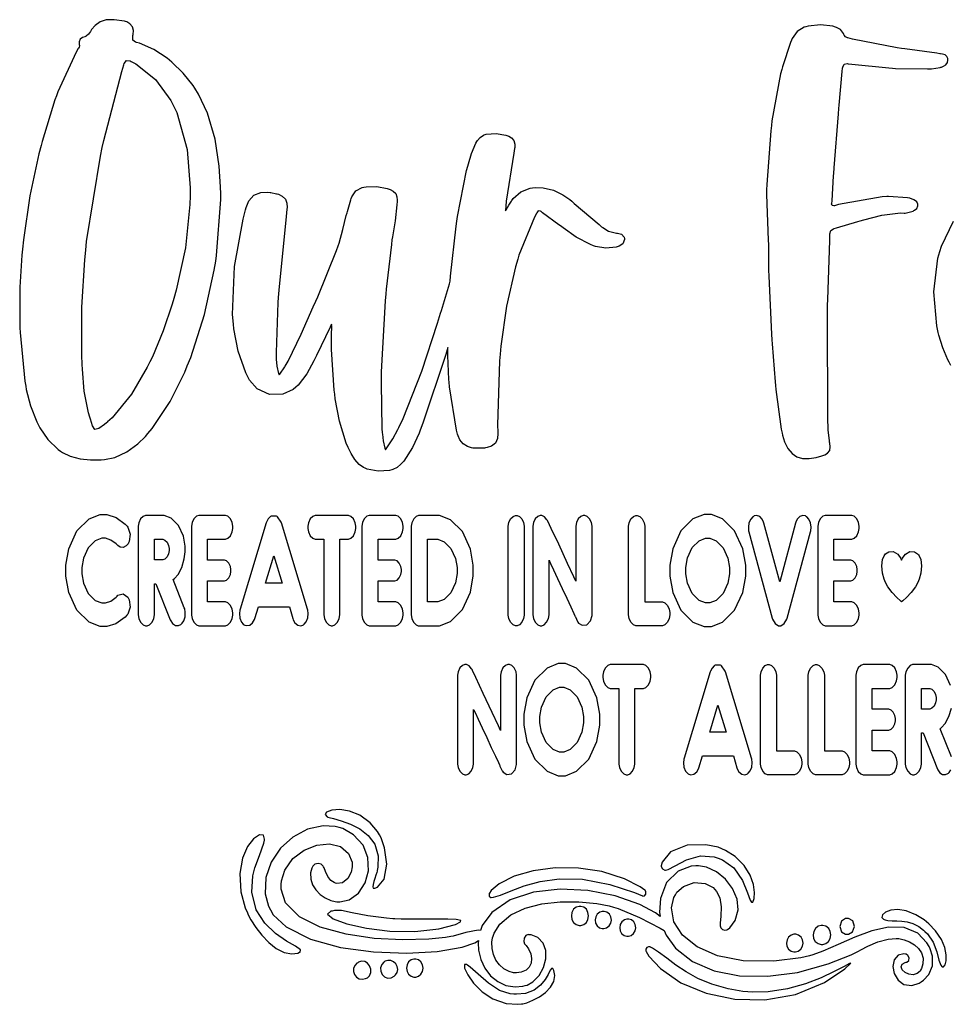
# Model space of a CAD drawing. Extents: x 0.34 to 9.99, y 1.14 to 6.32.
# Tile 1 of 3: x 0.34 to 5.23, y 1.14 to 6.32. Entities that reach past the tile are written whole.
import ezdxf

# ---------------------------------------------------------------- set-up
doc = ezdxf.new("R2010")
doc.units = 0
doc.layers.get('0').update_dxf_attribs({"linetype": 'CONTINUOUS'})

msp = doc.modelspace()

# ---------------------------------------------------------------- linework, layer by layer
at = {"color": 0}
for points in [[(0.3418, 4.6964), (0.34245, 4.67063), (0.368, 4.41461), (0.37245, 4.38926), (0.37554, 4.37153), (0.39817, 4.28472), (0.43077, 4.20057), (0.43891, 4.18414), (0.44602, 4.16971), (0.48915, 4.10753), (0.5427, 4.05637), (0.55507, 4.04742), (0.56662, 4.03911), (0.60574, 4.02013), (0.65896, 4.00624), (0.7137, 4.00163), (0.7551, 4.00174), (0.76888, 4.00217), (0.78689, 4.00276), (0.84066, 4.01406), (0.90484, 4.04286), (0.96246, 4.0855), (1.00244, 4.12489), (1.01459, 4.139), (1.03716, 4.16531), (1.13243, 4.308), (1.20898, 4.46306), (1.22228, 4.4955), (1.24034, 4.53982), (1.31272, 4.76639), (1.3642, 4.99897), (1.37185, 5.04628), (1.37652, 5.07557), (1.39876, 5.37099), (1.39828, 5.40076), (1.39768, 5.43728), (1.39063, 5.54665), (1.36903, 5.68864), (1.32813, 5.82542), (1.28185, 5.92503), (1.26253, 5.95574), (1.25336, 5.97026), (1.20096, 6.03538), (1.14187, 6.09299), (1.12939, 6.10374), (1.11659, 6.11475), (1.04677, 6.15989), (0.97054, 6.19239), (0.95459, 6.1971), (0.94954, 6.19862), (0.93603, 6.20969), (0.93533, 6.22792), (0.93669, 6.23292), (0.93831, 6.23926), (0.94, 6.25906), (0.93468, 6.27974), (0.92068, 6.29546), (0.90386, 6.30469), (0.89795, 6.30669), (0.89258, 6.30854), (0.83757, 6.31521), (0.83209, 6.31575), (0.82324, 6.31668), (0.79633, 6.31543), (0.76465, 6.30604), (0.73725, 6.287), (0.71913, 6.26546), (0.71446, 6.25743), (0.71273, 6.2545), (0.70285, 6.24029), (0.69, 6.22982), (0.68679, 6.22874), (0.68278, 6.22738), (0.67106, 6.22233), (0.65929, 6.21349), (0.65359, 6.20042), (0.65446, 6.18571), (0.65587, 6.18115), (0.6563, 6.17964), (0.65419, 6.17275), (0.64963, 6.16644), (0.64887, 6.16521), (0.63704, 6.14556), (0.54172, 5.93739), (0.53375, 5.91585), (0.52582, 5.89453), (0.45882, 5.67649), (0.45291, 5.65435), (0.44124, 5.61089), (0.39377, 5.38971), (0.36073, 5.15799), (0.35628, 5.10926), (0.35259, 5.07753), (0.34212, 4.90881), (0.34082, 4.73215), (0.3418, 4.6964)], [(4.27962, 4.99832), (4.28093, 4.96783), (4.29622, 4.66282), (4.29824, 4.63232), (4.29953, 4.61225), (4.31461, 4.41157), (4.31657, 4.3915), (4.31858, 4.37061), (4.34663, 4.16297), (4.35101, 4.14247), (4.35351, 4.13075), (4.36431, 4.09608), (4.382, 4.06028), (4.40381, 4.03429), (4.42969, 4.01736), (4.45947, 4.00879), (4.49306, 4.00782), (4.53033, 4.01361), (4.56108, 4.02208), (4.57113, 4.0255), (4.57633, 4.02735), (4.59104, 4.03597), (4.60178, 4.05062), (4.60482, 4.0701), (4.60275, 4.08897), (4.60146, 4.09511), (4.60021, 4.10075), (4.59369, 4.15881), (4.59353, 4.16461), (4.59185, 4.21875), (4.58979, 4.76014), (4.59104, 4.81429), (4.59169, 4.84526), (4.60206, 5.15457), (4.60249, 5.18549), (4.60254, 5.19021), (4.60796, 5.20714), (4.62181, 5.21685), (4.62603, 5.21793), (4.63743, 5.22097), (4.75043, 5.25526), (4.76183, 5.25836), (4.78093, 5.26361), (4.87674, 5.28792), (4.97428, 5.30024), (4.99431, 5.29949), (4.99875, 5.29932), (5.04101, 5.31022), (5.04503, 5.31233), (5.04785, 5.31386), (5.05935, 5.32394), (5.06538, 5.33826), (5.06543, 5.3419), (5.06549, 5.34549), (5.0594, 5.35861), (5.04818, 5.36735), (5.04563, 5.36865), (5.04362, 5.36968), (5.023, 5.37756), (5.02089, 5.37799), (5.01107, 5.38015), (4.912, 5.38683), (4.90201, 5.38612), (4.87864, 5.3846), (4.64893, 5.34424), (4.62625, 5.33832), (4.62354, 5.33768), (4.61458, 5.33865), (4.61208, 5.34744), (4.61247, 5.35015), (4.61426, 5.36328), (4.62224, 5.4949), (4.62321, 5.50803), (4.62532, 5.53651), (4.64779, 5.82101), (4.65018, 5.84944), (4.65164, 5.86714), (4.66818, 6.04346), (4.66982, 6.06108), (4.67025, 6.06614), (4.6774, 6.08192), (4.69385, 6.08615), (4.699, 6.08535), (4.71826, 6.08231), (4.91238, 6.06299), (4.93192, 6.06168), (4.94862, 6.0606), (5.11589, 6.0586), (5.13265, 6.05832), (5.13715, 6.05826), (5.18257, 6.06494), (5.1869, 6.0664), (5.19032, 6.0676), (5.20047, 6.07189), (5.21272, 6.07981), (5.22125, 6.09142), (5.22396, 6.10379), (5.22368, 6.10781), (5.22336, 6.11171), (5.21875, 6.12304), (5.2085, 6.13151), (5.19536, 6.13569), (5.18511, 6.13732), (5.18169, 6.13781), (5.16493, 6.14031), (4.99701, 6.16282), (4.98031, 6.16536), (4.9566, 6.169), (4.72119, 6.21382), (4.69808, 6.22086), (4.69564, 6.22163), (4.68506, 6.22624), (4.6774, 6.23529), (4.67649, 6.23822), (4.67469, 6.24397), (4.65901, 6.26438), (4.6371, 6.27642), (4.63217, 6.27794), (4.61914, 6.28201), (4.5541, 6.28885), (4.48893, 6.28179), (4.47597, 6.27886), (4.46679, 6.27681), (4.42985, 6.25461), (4.40392, 6.21853), (4.40033, 6.20953), (4.39535, 6.19706), (4.35394, 6.06853), (4.35037, 6.05544), (4.34375, 6.03136), (4.29824, 5.78549), (4.29514, 5.76053), (4.29161, 5.73242), (4.27083, 5.45031), (4.26992, 5.42193), (4.2691, 5.39789), (4.27821, 5.1575), (4.27929, 5.1334), (4.27929, 5.09967), (4.27914, 5.00956), (4.27962, 4.99832)], [(0.77544, 5.64421), (0.78331, 5.68104), (0.87891, 6.04378), (0.88938, 6.07981), (0.89111, 6.08578), (0.90267, 6.10189), (0.92166, 6.09978), (0.92703, 6.09706), (0.95188, 6.08464), (1.05556, 6.00157), (1.1352, 5.89219), (1.148, 5.86654), (1.16672, 5.8291), (1.22179, 5.63439), (1.23806, 5.43213), (1.23741, 5.39085), (1.2366, 5.34467), (1.21267, 5.11719), (1.16461, 4.89378), (1.1518, 4.84961), (1.14345, 4.82101), (1.09608, 4.68028), (1.03901, 4.54389), (1.02582, 4.51742), (1.01118, 4.48807), (0.92942, 4.34739), (0.82758, 4.22228), (0.8029, 4.20063), (0.80241, 4.20025), (0.79769, 4.19607), (0.7972, 4.19564), (0.7876, 4.18782), (0.75765, 4.16575), (0.73676, 4.16075), (0.72412, 4.18078), (0.71327, 4.21457), (0.70958, 4.22581), (0.70226, 4.24794), (0.6805, 4.36214), (0.67106, 4.47894), (0.66998, 4.50228), (0.66753, 4.55257), (0.66829, 4.8036), (0.68376, 5.05404), (0.68869, 5.10406), (0.69309, 5.14958), (0.7659, 5.59961), (0.77544, 5.64421)], [(2.60536, 4.9414), (2.60736, 4.96778), (2.63683, 5.23053), (2.64063, 5.25667), (2.6441, 5.28114), (2.69194, 5.52279), (2.69829, 5.54656), (2.70128, 5.55778), (2.71772, 5.61339), (2.74029, 5.66672), (2.74631, 5.67676), (2.74875, 5.68088), (2.76281, 5.69764), (2.78065, 5.70899), (2.78504, 5.71035), (2.79546, 5.71365), (2.84733, 5.71837), (2.89854, 5.70942), (2.90864, 5.70583), (2.91379, 5.70404), (2.92839, 5.69569), (2.94038, 5.68143), (2.94532, 5.66265), (2.94482, 5.64469), (2.94385, 5.63883), (2.93961, 5.61372), (2.90061, 5.36154), (2.89779, 5.33615), (2.89762, 5.33469), (2.89611, 5.31392), (2.89589, 5.31044), (2.89931, 5.31603), (2.91433, 5.34028), (2.92763, 5.3616), (2.93028, 5.36567), (2.93668, 5.37571), (2.97706, 5.41174), (3.02658, 5.43033), (3.0376, 5.43169), (3.05165, 5.43343), (3.09472, 5.43224), (3.14828, 5.42003), (3.1984, 5.39621), (3.23432, 5.37125), (3.24528, 5.36176), (3.25825, 5.35047), (3.38861, 5.23844), (3.40201, 5.22765), (3.40788, 5.22293), (3.43858, 5.20426), (3.47276, 5.19472), (3.48042, 5.1945), (3.48503, 5.19439), (3.50689, 5.18901), (3.52121, 5.17215), (3.52203, 5.16624), (3.52285, 5.16021), (3.51378, 5.13818), (3.49382, 5.12528), (3.48921, 5.12375), (3.47831, 5.12028), (3.42361, 5.11436), (3.36925, 5.12358), (3.35851, 5.12771), (3.34272, 5.13379), (3.26878, 5.17329), (3.19943, 5.22131), (3.18593, 5.23156), (3.1774, 5.23807), (3.09169, 5.30143), (3.08317, 5.30783), (3.0804, 5.3099), (3.06793, 5.31044), (3.06049, 5.30003), (3.05914, 5.29753), (3.0485, 5.27865), (2.96729, 5.07824), (2.96083, 5.0574), (2.94814, 5.01665), (2.90104, 4.80957), (2.87147, 4.59896), (2.86757, 4.55643), (2.86442, 4.52257), (2.85514, 4.183), (2.85613, 4.14899), (2.85633, 4.14025), (2.85385, 4.11376), (2.84358, 4.08946), (2.82346, 4.07379), (2.79969, 4.06586), (2.79161, 4.06435), (2.78614, 4.06337), (2.73074, 4.06239), (2.72526, 4.06326), (2.7181, 4.06446), (2.69721, 4.07113), (2.67426, 4.08524), (2.65653, 4.10644), (2.64654, 4.12804), (2.64447, 4.13558), (2.63829, 4.15799), (2.60178, 4.38618), (2.59987, 4.40929), (2.59858, 4.42449), (2.59299, 4.54981), (2.59299, 4.59153), (2.58225, 4.55496), (2.46153, 4.19368), (2.44797, 4.1581), (2.44189, 4.14225), (2.40685, 4.06543), (2.36133, 3.99474), (2.3501, 3.98193), (2.34646, 3.97786), (2.32644, 3.96104), (2.30339, 3.94993), (2.29824, 3.94874), (2.28635, 3.94601), (2.22711, 3.94151), (2.16911, 3.95242), (2.15782, 3.95736), (2.14958, 3.96099), (2.12706, 3.97683), (2.10303, 4.00315), (2.08393, 4.03396), (2.07172, 4.05865), (2.06799, 4.067), (2.058, 4.08914), (2.02268, 4.20415), (2.00119, 4.32308), (1.9981, 4.34711), (1.99533, 4.36838), (1.98128, 4.58214), (1.98079, 4.60357), (1.98058, 4.61242), (1.98182, 4.65728), (1.98242, 4.70469), (1.98193, 4.71485), (1.97433, 4.69922), (1.90229, 4.55046), (1.89507, 4.53603), (1.88813, 4.52229), (1.85161, 4.45432), (1.80583, 4.39372), (1.79422, 4.38363), (1.77983, 4.37121), (1.72592, 4.34636), (1.65522, 4.34435), (1.59082, 4.37554), (1.55029, 4.42042), (1.54156, 4.43772), (1.5306, 4.45942), (1.49024, 4.57232), (1.46756, 4.69065), (1.4655, 4.71496), (1.4611, 4.76611), (1.4714, 5.01839), (1.516, 5.2666), (1.52875, 5.31575), (1.53201, 5.32835), (1.54682, 5.36464), (1.57243, 5.39447), (1.60872, 5.40788), (1.64643, 5.40886), (1.65886, 5.4075), (1.66189, 5.40717), (1.69217, 5.40132), (1.69515, 5.40039), (1.7021, 5.39828), (1.72222, 5.389), (1.73887, 5.37321), (1.74647, 5.35101), (1.74713, 5.32796), (1.74642, 5.32036), (1.74263, 5.28163), (1.70464, 4.89415), (1.70139, 4.85536), (1.69917, 4.82904), (1.6894, 4.56511), (1.69054, 4.53863), (1.69081, 4.53125), (1.69353, 4.49376), (1.70253, 4.45606), (1.706, 4.44857), (1.70953, 4.4521), (1.73514, 4.48975), (1.73731, 4.49354), (1.75276, 4.521), (1.82167, 4.66249), (1.8851, 4.80681), (1.89789, 4.83561), (1.90847, 4.85954), (2.00765, 5.10178), (2.01687, 5.12631), (2.02219, 5.14051), (2.04135, 5.21338), (2.05849, 5.28674), (2.06278, 5.30117), (2.06456, 5.3074), (2.08339, 5.36919), (2.08501, 5.37543), (2.08735, 5.38456), (2.10926, 5.4171), (2.14324, 5.4344), (2.15164, 5.43587), (2.16292, 5.43788), (2.21912, 5.44), (2.27431, 5.42936), (2.28515, 5.42497), (2.29053, 5.42279), (2.30593, 5.41444), (2.31879, 5.40175), (2.32503, 5.38456), (2.32633, 5.3666), (2.32617, 5.36062), (2.32553, 5.34353), (2.31521, 5.2589), (2.3016, 5.17469), (2.29932, 5.15776), (2.29611, 5.13428), (2.2685, 4.89849), (2.26628, 4.87478), (2.26275, 4.83751), (2.24229, 4.46397), (2.24197, 4.42649), (2.24175, 4.40289), (2.24539, 4.16689), (2.24783, 4.14333), (2.24854, 4.13633), (2.25325, 4.10047), (2.26238, 4.06278), (2.26535, 4.05479), (2.273, 4.06418), (2.30453, 4.11225), (2.33035, 4.16157), (2.33518, 4.1715), (2.35829, 4.21957), (2.45568, 4.46739), (2.53863, 4.72108), (2.55453, 4.77208), (2.55892, 4.78618), (2.6014, 4.92725), (2.60536, 4.9414)], [(0.78336, 3.12392), (0.76389, 3.12392), (0.70557, 3.14719), (0.64193, 3.2105), (0.59896, 3.30425), (0.58322, 3.39019), (0.58322, 3.41878), (0.58322, 3.44743), (0.59896, 3.53336), (0.64193, 3.62711), (0.70557, 3.69043), (0.76389, 3.71365), (0.78336, 3.71365), (0.79937, 3.71365), (0.84749, 3.6984), (0.89638, 3.66271), (0.90533, 3.6525), (0.90994, 3.64714), (0.92144, 3.611), (0.91672, 3.57146), (0.9133, 3.56435), (0.91086, 3.5599), (0.90028, 3.54812), (0.88487, 3.54069), (0.86871, 3.54237), (0.85666, 3.55003), (0.85368, 3.55339), (0.84858, 3.55908), (0.82047, 3.57958), (0.79264, 3.58871), (0.78336, 3.58871), (0.77208, 3.58871), (0.73834, 3.57525), (0.70166, 3.53868), (0.67692, 3.4846), (0.66786, 3.43522), (0.66786, 3.41872), (0.66786, 3.40229), (0.67692, 3.35286), (0.70166, 3.29878), (0.73834, 3.26221), (0.77208, 3.24869), (0.78336, 3.24869), (0.79253, 3.24869), (0.82004, 3.25782), (0.84804, 3.27832), (0.85314, 3.28401), (0.85791, 3.28911), (0.88471, 3.29611), (0.90912, 3.27914), (0.91276, 3.27225), (0.91634, 3.2654), (0.92112, 3.22597), (0.9094, 3.18972), (0.90478, 3.1844), (0.896, 3.17443), (0.84744, 3.13917), (0.79937, 3.12392), (0.78336, 3.12392)], [(1.2066, 3.22353), (1.14752, 3.37099), (1.15489, 3.37674), (1.17361, 3.3986), (1.19379, 3.43549), (1.20676, 3.47971), (1.21137, 3.51699), (1.21137, 3.5294), (1.21137, 3.54688), (1.20182, 3.59918), (1.17578, 3.65631), (1.13704, 3.69488), (1.1014, 3.70899), (1.08952, 3.70899), (1.00646, 3.70899), (1.00239, 3.70899), (0.99018, 3.70404), (0.97683, 3.6906), (0.96772, 3.67063), (0.96441, 3.6524), (0.96441, 3.64626), (0.96441, 3.1914), (0.96441, 3.18533), (0.96772, 3.16704), (0.97683, 3.14708), (0.99018, 3.13363), (1.00239, 3.12864), (1.00646, 3.12864), (1.01063, 3.12864), (1.02327, 3.13363), (1.03695, 3.14708), (1.04612, 3.16704), (1.04953, 3.18533), (1.04953, 3.1914), (1.04953, 3.34907), (1.05751, 3.34907), (1.13319, 3.15924), (1.13525, 3.15403), (1.14524, 3.13976), (1.16016, 3.13015), (1.17611, 3.12983), (1.18804, 3.13531), (1.19119, 3.13807), (1.19499, 3.1415), (1.20372, 3.15474), (1.21083, 3.17611), (1.21197, 3.19988), (1.20871, 3.21793), (1.2066, 3.22353)], [(1.41954, 3.25401), (1.32959, 3.25401), (1.32959, 3.36393), (1.41476, 3.36393), (1.4184, 3.36393), (1.42931, 3.36822), (1.44119, 3.37993), (1.44911, 3.39735), (1.45204, 3.41347), (1.45204, 3.41878), (1.45204, 3.4241), (1.44911, 3.43994), (1.44119, 3.45742), (1.42931, 3.46935), (1.4184, 3.47368), (1.41476, 3.47368), (1.32959, 3.47368), (1.32959, 3.58356), (1.41954, 3.58356), (1.42356, 3.58356), (1.43576, 3.58854), (1.44911, 3.60211), (1.45822, 3.62229), (1.46158, 3.6409), (1.46158, 3.64708), (1.46158, 3.6531), (1.45822, 3.67101), (1.44911, 3.69069), (1.43576, 3.7041), (1.42356, 3.70899), (1.41954, 3.70899), (1.287, 3.70899), (1.28282, 3.70899), (1.27045, 3.7041), (1.25694, 3.69069), (1.24777, 3.67101), (1.24447, 3.6531), (1.24447, 3.64708), (1.24447, 3.19054), (1.24447, 3.18457), (1.24777, 3.16667), (1.25694, 3.14697), (1.27045, 3.13357), (1.28282, 3.12864), (1.287, 3.12864), (1.41954, 3.12864), (1.42356, 3.12864), (1.43576, 3.13357), (1.44911, 3.14697), (1.45822, 3.16667), (1.46158, 3.18457), (1.46158, 3.19054), (1.46158, 3.19678), (1.45822, 3.21539), (1.44911, 3.23551), (1.43576, 3.24908), (1.42356, 3.25401), (1.41954, 3.25401)], [(1.85514, 3.21647), (1.71724, 3.67051), (1.71604, 3.67426), (1.69737, 3.70193), (1.69487, 3.7035), (1.69222, 3.70508), (1.66292, 3.70508), (1.66026, 3.7035), (1.65787, 3.70193), (1.64708, 3.69026), (1.63894, 3.67426), (1.63792, 3.67051), (1.5, 3.21647), (1.49821, 3.21072), (1.49625, 3.19228), (1.49908, 3.16857), (1.50765, 3.14822), (1.51725, 3.13667), (1.52132, 3.13411), (1.52453, 3.13211), (1.53635, 3.12918), (1.55203, 3.13232), (1.56635, 3.14442), (1.57542, 3.16054), (1.57721, 3.16629), (1.5964, 3.22825), (1.75933, 3.22825), (1.77794, 3.16629), (1.77968, 3.16043), (1.7889, 3.14387), (1.8035, 3.1314), (1.81928, 3.12836), (1.83083, 3.13189), (1.83388, 3.13411), (1.83778, 3.1371), (1.84728, 3.14919), (1.85585, 3.16943), (1.85878, 3.1926), (1.85688, 3.21078), (1.85514, 3.21647)], [(2.06592, 3.70899), (1.89936, 3.70899), (1.89513, 3.70899), (1.88249, 3.70404), (1.86876, 3.6906), (1.8596, 3.67063), (1.85622, 3.6524), (1.85622, 3.64626), (1.85622, 3.64019), (1.8596, 3.62196), (1.86876, 3.602), (1.88249, 3.58854), (1.89513, 3.58356), (1.89936, 3.58356), (1.94032, 3.58356), (1.94032, 3.1914), (1.94032, 3.18533), (1.94362, 3.16704), (1.95281, 3.14708), (1.96636, 3.13363), (1.97874, 3.12864), (1.98292, 3.12864), (1.98693, 3.12864), (1.99908, 3.13363), (2.01243, 3.14708), (2.02154, 3.16704), (2.0249, 3.18533), (2.0249, 3.1914), (2.0249, 3.58356), (2.06592, 3.58356), (2.0701, 3.58356), (2.08274, 3.58854), (2.0964, 3.602), (2.10562, 3.62196), (2.10906, 3.64019), (2.10906, 3.64626), (2.10906, 3.6524), (2.10562, 3.67063), (2.0964, 3.6906), (2.08274, 3.70404), (2.0701, 3.70899), (2.06592, 3.70899)], [(2.31614, 3.25401), (2.22618, 3.25401), (2.22618, 3.36393), (2.31136, 3.36393), (2.315, 3.36393), (2.3259, 3.36822), (2.33778, 3.37993), (2.34571, 3.39735), (2.34864, 3.41347), (2.34864, 3.41878), (2.34864, 3.4241), (2.34571, 3.43994), (2.33778, 3.45742), (2.3259, 3.46935), (2.315, 3.47368), (2.31136, 3.47368), (2.22618, 3.47368), (2.22618, 3.58356), (2.31614, 3.58356), (2.32015, 3.58356), (2.33236, 3.58854), (2.34571, 3.60211), (2.35482, 3.62229), (2.35818, 3.6409), (2.35818, 3.64708), (2.35818, 3.6531), (2.35482, 3.67101), (2.34571, 3.69069), (2.33236, 3.7041), (2.32015, 3.70899), (2.31614, 3.70899), (2.1836, 3.70899), (2.17942, 3.70899), (2.16704, 3.7041), (2.15354, 3.69069), (2.14438, 3.67101), (2.14106, 3.6531), (2.14106, 3.64708), (2.14106, 3.19054), (2.14106, 3.18457), (2.14438, 3.16667), (2.15354, 3.14697), (2.16704, 3.13357), (2.17942, 3.12864), (2.1836, 3.12864), (2.31614, 3.12864), (2.32015, 3.12864), (2.33236, 3.13357), (2.34571, 3.14697), (2.35482, 3.16667), (2.35818, 3.18457), (2.35818, 3.19054), (2.35818, 3.19678), (2.35482, 3.21539), (2.34571, 3.23551), (2.33236, 3.24908), (2.32015, 3.25401), (2.31614, 3.25401)], [(2.53022, 3.70899), (2.44342, 3.70899), (2.43924, 3.70899), (2.42686, 3.70404), (2.41336, 3.6906), (2.40419, 3.67063), (2.40088, 3.6524), (2.40088, 3.64626), (2.40088, 3.19135), (2.40088, 3.18539), (2.40403, 3.16737), (2.41276, 3.1474), (2.42578, 3.13374), (2.43782, 3.12864), (2.44185, 3.12864), (2.53022, 3.12864), (2.54932, 3.12864), (2.60678, 3.15147), (2.66938, 3.21371), (2.71164, 3.30593), (2.72715, 3.39057), (2.72715, 3.41878), (2.72715, 3.44706), (2.71164, 3.53168), (2.66938, 3.62397), (2.60678, 3.68619), (2.54932, 3.70899), (2.53022, 3.70899)], [(2.95296, 3.12864), (2.94883, 3.12864), (2.93647, 3.13357), (2.92312, 3.14697), (2.91417, 3.16672), (2.91092, 3.18463), (2.91092, 3.1906), (2.91092, 3.64703), (2.91092, 3.65306), (2.91417, 3.67096), (2.92312, 3.69065), (2.93647, 3.70404), (2.94883, 3.70899), (2.95296, 3.70899), (2.95703, 3.70899), (2.96935, 3.70404), (2.98269, 3.69065), (2.99164, 3.67096), (2.99496, 3.65306), (2.99496, 3.64703), (2.99496, 3.1906), (2.99496, 3.18463), (2.99164, 3.16672), (2.98269, 3.14697), (2.96935, 3.13357), (2.95703, 3.12864), (2.95296, 3.12864)], [(3.30914, 3.70899), (3.30501, 3.70899), (3.29264, 3.70404), (3.27929, 3.69065), (3.27035, 3.67096), (3.26708, 3.65306), (3.26708, 3.64703), (3.26708, 3.36236), (3.25612, 3.38585), (3.22331, 3.45628), (3.17622, 3.55701), (3.13699, 3.64046), (3.11914, 3.678), (3.11692, 3.68229), (3.11464, 3.68642), (3.10183, 3.70182), (3.08757, 3.70899), (3.08285, 3.70899), (3.07867, 3.70899), (3.06629, 3.70404), (3.05279, 3.69065), (3.04363, 3.67096), (3.04031, 3.65306), (3.04031, 3.64703), (3.04031, 3.1914), (3.04031, 3.18533), (3.04363, 3.16704), (3.05279, 3.14708), (3.06629, 3.13363), (3.07867, 3.12864), (3.08285, 3.12864), (3.08697, 3.12864), (3.09933, 3.13363), (3.1129, 3.14708), (3.12207, 3.16704), (3.12543, 3.18533), (3.12543, 3.1914), (3.12543, 3.47293), (3.12728, 3.46903), (3.13319, 3.45637), (3.14908, 3.42225), (3.17046, 3.37646), (3.1945, 3.32482), (3.21847, 3.27328), (3.23969, 3.22754), (3.25537, 3.19362), (3.26124, 3.18099), (3.26286, 3.17725), (3.26389, 3.17492), (3.27588, 3.15022), (3.27724, 3.14822), (3.28119, 3.14264), (3.30029, 3.13075), (3.3246, 3.13396), (3.34381, 3.15511), (3.35167, 3.18235), (3.35167, 3.1914), (3.35167, 3.64703), (3.35167, 3.65306), (3.34831, 3.67096), (3.33914, 3.69065), (3.32563, 3.70404), (3.31326, 3.70899), (3.30914, 3.70899)], [(3.71853, 3.12864), (3.5855, 3.12864), (3.58143, 3.12864), (3.56922, 3.13363), (3.55583, 3.14708), (3.54671, 3.16704), (3.5434, 3.18533), (3.5434, 3.1914), (3.5434, 3.64621), (3.5434, 3.65235), (3.54671, 3.67063), (3.55583, 3.69054), (3.56922, 3.70404), (3.58143, 3.70899), (3.5855, 3.70899), (3.58968, 3.70899), (3.60232, 3.70404), (3.616, 3.69054), (3.62517, 3.67063), (3.62858, 3.65235), (3.62858, 3.64621), (3.62858, 3.25412), (3.71853, 3.25412), (3.72265, 3.25412), (3.73503, 3.24918), (3.74858, 3.23574), (3.75776, 3.21576), (3.76112, 3.19754), (3.76112, 3.1914), (3.76112, 3.18533), (3.75776, 3.16704), (3.74858, 3.14708), (3.73503, 3.13363), (3.72265, 3.12864), (3.71853, 3.12864)], [(3.96029, 3.71365), (3.94081, 3.71365), (3.88249, 3.69054), (3.81885, 3.62744), (3.77582, 3.53375), (3.7601, 3.44754), (3.7601, 3.41878), (3.7601, 3.39008), (3.77582, 3.30387), (3.81885, 3.21018), (3.88249, 3.14708), (3.94081, 3.12392), (3.96029, 3.12392), (3.97976, 3.12392), (4.03825, 3.14708), (4.10189, 3.21018), (4.14469, 3.30387), (4.16043, 3.39008), (4.16043, 3.41878), (4.16043, 3.44754), (4.14469, 3.53375), (4.10189, 3.62744), (4.03825, 3.69054), (3.97976, 3.71365), (3.96029, 3.71365)], [(4.47743, 3.70389), (4.47385, 3.70594), (4.46083, 3.70822), (4.44493, 3.70301), (4.43143, 3.68946), (4.42356, 3.67404), (4.42204, 3.66862), (4.33897, 3.35981), (4.25592, 3.66862), (4.25444, 3.67404), (4.24681, 3.68946), (4.23346, 3.70301), (4.21761, 3.70822), (4.20458, 3.70594), (4.20107, 3.70389), (4.19683, 3.70139), (4.18658, 3.69006), (4.17725, 3.67019), (4.17383, 3.64681), (4.1754, 3.62825), (4.17708, 3.6224), (4.29958, 3.16863), (4.30117, 3.16254), (4.31506, 3.13954), (4.33296, 3.12864), (4.33897, 3.12864), (4.34494, 3.12864), (4.3629, 3.13954), (4.37717, 3.16254), (4.3789, 3.16863), (4.50142, 3.6224), (4.50293, 3.62831), (4.50429, 3.64681), (4.50082, 3.67019), (4.4916, 3.69006), (4.4815, 3.70139), (4.47743, 3.70389)], [(4.71414, 3.25401), (4.62418, 3.25401), (4.62418, 3.36393), (4.70936, 3.36393), (4.713, 3.36393), (4.7239, 3.36822), (4.73574, 3.37993), (4.74371, 3.39735), (4.74664, 3.41347), (4.74664, 3.41878), (4.74664, 3.4241), (4.74371, 3.43994), (4.73574, 3.45742), (4.7239, 3.46935), (4.713, 3.47368), (4.70936, 3.47368), (4.62418, 3.47368), (4.62418, 3.58356), (4.71414, 3.58356), (4.71815, 3.58356), (4.73036, 3.58854), (4.74371, 3.60211), (4.75282, 3.62229), (4.75618, 3.6409), (4.75618, 3.64708), (4.75618, 3.6531), (4.75282, 3.67101), (4.74371, 3.69069), (4.73036, 3.7041), (4.71815, 3.70899), (4.71414, 3.70899), (4.5816, 3.70899), (4.57742, 3.70899), (4.56506, 3.7041), (4.55154, 3.69069), (4.54237, 3.67101), (4.53907, 3.6531), (4.53907, 3.64708), (4.53907, 3.19054), (4.53907, 3.18457), (4.54237, 3.16667), (4.55154, 3.14697), (4.56506, 3.13357), (4.57742, 3.12864), (4.5816, 3.12864), (4.71414, 3.12864), (4.71815, 3.12864), (4.73036, 3.13357), (4.74371, 3.14697), (4.75282, 3.16667), (4.75618, 3.18457), (4.75618, 3.19054), (4.75618, 3.19678), (4.75282, 3.21539), (4.74371, 3.23551), (4.73036, 3.24908), (4.71815, 3.25401), (4.71414, 3.25401)], [(1.12679, 3.5294), (1.12679, 3.52399), (1.12386, 3.5076), (1.11594, 3.49018), (1.10406, 3.47863), (1.09315, 3.47444), (1.08952, 3.47444), (1.04953, 3.47444), (1.04953, 3.58356), (1.08952, 3.58356), (1.09315, 3.58356), (1.10406, 3.57932), (1.11594, 3.56771), (1.12386, 3.55046), (1.12679, 3.53467), (1.12679, 3.5294)], [(2.53022, 3.25401), (2.486, 3.25401), (2.486, 3.58356), (2.53022, 3.58356), (2.54101, 3.58356), (2.5734, 3.57064), (2.60883, 3.53532), (2.63276, 3.48296), (2.64154, 3.43485), (2.64154, 3.41878), (2.64154, 3.40278), (2.63276, 3.35465), (2.60883, 3.30231), (2.5734, 3.26699), (2.54101, 3.25401), (2.53022, 3.25401)], [(3.95975, 3.58908), (3.97086, 3.58908), (4.00429, 3.57553), (4.04107, 3.53868), (4.06608, 3.48449), (4.07531, 3.43522), (4.07531, 3.41878), (4.07531, 3.4024), (4.06608, 3.35314), (4.04107, 3.29899), (4.00429, 3.26215), (3.97086, 3.24854), (3.95975, 3.24854), (3.94851, 3.24854), (3.91488, 3.26193), (3.87847, 3.29839), (3.85411, 3.35249), (3.84521, 3.40224), (3.84521, 3.41878), (3.84521, 3.43539), (3.85411, 3.48514), (3.87847, 3.53928), (3.91488, 3.57574), (3.94851, 3.58908), (3.95975, 3.58908)], [(1.63471, 3.35286), (1.67785, 3.49561), (1.72097, 3.35286), (1.63471, 3.35286)], [(4.98019, 3.47401), (4.98356, 3.48253), (5.00011, 3.50543), (5.02419, 3.51872), (5.04824, 3.5166), (5.0644, 3.50629), (5.06819, 3.50151), (5.07249, 3.49621), (5.08057, 3.47618), (5.08469, 3.44314), (5.08057, 3.40489), (5.0721, 3.37392), (5.06819, 3.36404), (5.06521, 3.35607), (5.05257, 3.33333), (5.03076, 3.30393), (5.00569, 3.27701), (4.98676, 3.2595), (4.98019, 3.25401), (4.97358, 3.25956), (4.95469, 3.27701), (4.92964, 3.30393), (4.90782, 3.33333), (4.89524, 3.35607), (4.89225, 3.36404), (4.88829, 3.37392), (4.87983, 3.40489), (4.87571, 3.44314), (4.87983, 3.47618), (4.88792, 3.49615), (4.89225, 3.50151), (4.896, 3.50624), (4.91217, 3.5166), (4.93619, 3.51872), (4.96024, 3.50543), (4.97678, 3.48253), (4.98019, 3.47401)], [(2.91249, 2.92458), (2.90836, 2.92458), (2.896, 2.91971), (2.88265, 2.90631), (2.87369, 2.88656), (2.87044, 2.86865), (2.87044, 2.86262), (2.87044, 2.57796), (2.85949, 2.60146), (2.82667, 2.67188), (2.77957, 2.77268), (2.74035, 2.85613), (2.7225, 2.89367), (2.72026, 2.89794), (2.71799, 2.90207), (2.70518, 2.91749), (2.69092, 2.92458), (2.68619, 2.92458), (2.68201, 2.92458), (2.66965, 2.91971), (2.65614, 2.90631), (2.64697, 2.88656), (2.64367, 2.86865), (2.64367, 2.86262), (2.64367, 2.40701), (2.64367, 2.40093), (2.64697, 2.38271), (2.65614, 2.36274), (2.66965, 2.34928), (2.68201, 2.34429), (2.68619, 2.34429), (2.69032, 2.34429), (2.70269, 2.34928), (2.71625, 2.36274), (2.72542, 2.38271), (2.72879, 2.40093), (2.72879, 2.40701), (2.72879, 2.68858), (2.73062, 2.68468), (2.73654, 2.67199), (2.75244, 2.63786), (2.77382, 2.59207), (2.79785, 2.54047), (2.82183, 2.48888), (2.84304, 2.44319), (2.85872, 2.40929), (2.86458, 2.39665), (2.86621, 2.3929), (2.86724, 2.39057), (2.87924, 2.36589), (2.88058, 2.36388), (2.88456, 2.35829), (2.90365, 2.3464), (2.92796, 2.34961), (2.94715, 2.37076), (2.95503, 2.39794), (2.95503, 2.40701), (2.95503, 2.86262), (2.95503, 2.86865), (2.95167, 2.88656), (2.94249, 2.90631), (2.92899, 2.91971), (2.91661, 2.92458), (2.91249, 2.92458)], [(3.19254, 2.92931), (3.17307, 2.92931), (3.11475, 2.90619), (3.05111, 2.8431), (3.00808, 2.7494), (2.99235, 2.66319), (2.99235, 2.63444), (2.99235, 2.60574), (3.00808, 2.51953), (3.05111, 2.42583), (3.11475, 2.36274), (3.17307, 2.33957), (3.19254, 2.33957), (3.21203, 2.33957), (3.27051, 2.36274), (3.3341, 2.42583), (3.37696, 2.51953), (3.39268, 2.60574), (3.39268, 2.63444), (3.39268, 2.66319), (3.37696, 2.7494), (3.3341, 2.8431), (3.27051, 2.90619), (3.21203, 2.92931), (3.19254, 2.92931)], [(3.61843, 2.92458), (3.45188, 2.92458), (3.44764, 2.92458), (3.435, 2.91965), (3.42128, 2.90619), (3.41211, 2.88629), (3.40875, 2.86806), (3.40875, 2.86193), (3.40875, 2.85585), (3.41211, 2.83763), (3.42128, 2.81765), (3.435, 2.80419), (3.44764, 2.79921), (3.45188, 2.79921), (3.49283, 2.79921), (3.49283, 2.40701), (3.49283, 2.40093), (3.49615, 2.38271), (3.50532, 2.36274), (3.51887, 2.34928), (3.53125, 2.34429), (3.53543, 2.34429), (3.53944, 2.34429), (3.5516, 2.34928), (3.56494, 2.36274), (3.57406, 2.38271), (3.57742, 2.40093), (3.57742, 2.40701), (3.57742, 2.79921), (3.61843, 2.79921), (3.62261, 2.79921), (3.63525, 2.80419), (3.64893, 2.81765), (3.65815, 2.83763), (3.66157, 2.85585), (3.66157, 2.86193), (3.66157, 2.86806), (3.65815, 2.88629), (3.64893, 2.90619), (3.63525, 2.91965), (3.62261, 2.92458), (3.61843, 2.92458)], [(4.19086, 2.43213), (4.05296, 2.88618), (4.05176, 2.88992), (4.0331, 2.91754), (4.0306, 2.91911), (4.02794, 2.92068), (3.99864, 2.92068), (3.99599, 2.91911), (3.99354, 2.91754), (3.98275, 2.90593), (3.97467, 2.88992), (3.97364, 2.88618), (3.83572, 2.43213), (3.83393, 2.42638), (3.83197, 2.40793), (3.83479, 2.38422), (3.84337, 2.36388), (3.85297, 2.35232), (3.85704, 2.34978), (3.86025, 2.34776), (3.87201, 2.34478), (3.88775, 2.34793), (3.90207, 2.36008), (3.91114, 2.37619), (3.91292, 2.38194), (3.93207, 2.4439), (4.095, 2.4439), (4.11367, 2.38194), (4.1154, 2.37608), (4.12462, 2.35949), (4.13917, 2.34706), (4.15494, 2.34403), (4.1665, 2.3475), (4.16954, 2.34978), (4.17344, 2.35275), (4.18294, 2.36486), (4.19157, 2.3851), (4.19444, 2.40826), (4.1926, 2.42643), (4.19086, 2.43213)], [(4.41228, 2.34429), (4.27919, 2.34429), (4.27512, 2.34429), (4.26297, 2.34928), (4.24957, 2.36274), (4.24046, 2.38271), (4.23714, 2.40093), (4.23714, 2.40701), (4.23714, 2.86187), (4.23714, 2.868), (4.24046, 2.88624), (4.24957, 2.90619), (4.26297, 2.91965), (4.27512, 2.92458), (4.27919, 2.92458), (4.28336, 2.92458), (4.29601, 2.91965), (4.30974, 2.90619), (4.3189, 2.88624), (4.32232, 2.868), (4.32232, 2.86187), (4.32232, 2.46978), (4.41228, 2.46978), (4.41639, 2.46978), (4.42876, 2.46485), (4.44233, 2.45133), (4.4515, 2.43143), (4.45486, 2.41314), (4.45486, 2.40701), (4.45486, 2.40093), (4.4515, 2.38271), (4.44233, 2.36274), (4.42876, 2.34928), (4.41639, 2.34429), (4.41228, 2.34429)], [(4.66357, 2.34429), (4.53049, 2.34429), (4.52642, 2.34429), (4.51426, 2.34928), (4.50087, 2.36274), (4.49175, 2.38271), (4.48844, 2.40093), (4.48844, 2.40701), (4.48844, 2.86187), (4.48844, 2.868), (4.49175, 2.88624), (4.50087, 2.90619), (4.51426, 2.91965), (4.52642, 2.92458), (4.53049, 2.92458), (4.53467, 2.92458), (4.54731, 2.91965), (4.56104, 2.90619), (4.57021, 2.88624), (4.57362, 2.868), (4.57362, 2.86187), (4.57362, 2.46978), (4.66357, 2.46978), (4.66769, 2.46978), (4.68007, 2.46485), (4.69363, 2.45133), (4.70281, 2.43143), (4.70617, 2.41314), (4.70617, 2.40701), (4.70617, 2.40093), (4.70281, 2.38271), (4.69363, 2.36274), (4.68007, 2.34928), (4.66769, 2.34429), (4.66357, 2.34429)], [(4.91488, 2.46967), (4.82487, 2.46967), (4.82487, 2.57958), (4.91004, 2.57958), (4.91368, 2.57958), (4.92458, 2.58388), (4.93647, 2.5956), (4.94439, 2.61301), (4.94732, 2.62912), (4.94732, 2.63444), (4.94732, 2.63976), (4.94439, 2.6556), (4.93647, 2.67307), (4.92458, 2.68494), (4.91368, 2.68929), (4.91004, 2.68929), (4.82487, 2.68929), (4.82487, 2.79921), (4.91488, 2.79921), (4.91889, 2.79921), (4.9311, 2.80419), (4.94444, 2.81776), (4.95356, 2.83789), (4.95692, 2.8565), (4.95692, 2.86268), (4.95692, 2.86871), (4.95356, 2.88661), (4.94444, 2.90631), (4.9311, 2.91971), (4.91889, 2.92458), (4.91488, 2.92458), (4.78233, 2.92458), (4.77815, 2.92458), (4.76579, 2.91971), (4.75222, 2.90631), (4.74306, 2.88661), (4.73975, 2.86871), (4.73975, 2.86268), (4.73975, 2.40619), (4.73975, 2.40022), (4.74306, 2.38232), (4.75222, 2.36262), (4.76579, 2.34924), (4.77815, 2.34429), (4.78233, 2.34429), (4.91488, 2.34429), (4.91889, 2.34429), (4.9311, 2.34924), (4.94444, 2.36262), (4.95356, 2.38232), (4.95692, 2.40022), (4.95692, 2.40619), (4.95692, 2.41243), (4.95356, 2.43104), (4.94444, 2.45117), (4.9311, 2.46474), (4.91889, 2.46967), (4.91488, 2.46967)], [(3.192, 2.80469), (3.20313, 2.80469), (3.23654, 2.79113), (3.27333, 2.75435), (3.29833, 2.70014), (3.30757, 2.65088), (3.30757, 2.63444), (3.30757, 2.61806), (3.29833, 2.56879), (3.27333, 2.51465), (3.23654, 2.47781), (3.20313, 2.46419), (3.192, 2.46419), (3.18078, 2.46419), (3.14714, 2.4776), (3.11074, 2.51406), (3.08637, 2.56814), (3.07747, 2.61789), (3.07747, 2.63444), (3.07747, 2.65104), (3.08637, 2.70079), (3.11074, 2.75489), (3.14714, 2.79135), (3.18078, 2.80469), (3.192, 2.80469)], [(5.16194, 2.74507), (5.16194, 2.73964), (5.15901, 2.72325), (5.1511, 2.70583), (5.13921, 2.69428), (5.12831, 2.69011), (5.12468, 2.69011), (5.08469, 2.69011), (5.08469, 2.79921), (5.12468, 2.79921), (5.12831, 2.79921), (5.13921, 2.79497), (5.1511, 2.78331), (5.15901, 2.76611), (5.16194, 2.75032), (5.16194, 2.74507)], [(3.97043, 2.56853), (4.01357, 2.71126), (4.05669, 2.56853), (3.97043, 2.56853)], [(1.96251, 2.12235), (1.96946, 2.11974), (1.9911, 2.11388), (2.03239, 2.10215), (2.08062, 2.08507), (2.12989, 2.06033), (2.17449, 2.02572), (2.2085, 1.979), (2.22624, 1.91797), (2.22558, 1.85926), (2.22185, 1.84039), (2.22136, 1.83783), (2.21903, 1.83018), (2.21425, 1.81597), (2.20865, 1.79964), (2.2034, 1.78293), (2.1996, 1.76768), (2.1984, 1.75564), (2.2009, 1.74864), (2.20665, 1.74783), (2.20828, 1.74843), (2.22319, 1.75347), (2.25874, 1.79622), (2.27235, 1.87463), (2.26025, 1.95996), (2.24257, 2.01275), (2.23346, 2.02838), (2.22342, 2.04536), (2.18474, 2.0911), (2.13043, 2.13157), (2.07542, 2.15365), (2.02468, 2.16118), (1.98307, 2.15799), (1.95557, 2.14789), (1.94706, 2.13476), (1.95806, 2.12397), (1.96251, 2.12235)], [(4.4955, 1.3929), (4.44943, 1.38216), (4.30817, 1.36366), (4.14621, 1.36551), (4.01124, 1.39279), (3.90457, 1.43994), (3.82781, 1.50125), (3.78228, 1.57107), (3.76958, 1.64378), (3.78212, 1.6984), (3.79118, 1.71371), (3.79856, 1.72651), (3.83328, 1.75754), (3.88883, 1.77756), (3.94732, 1.77235), (3.98817, 1.75088), (3.99821, 1.74029), (4.00629, 1.73107), (4.02311, 1.69683), (4.0306, 1.65012), (4.02865, 1.60151), (4.02561, 1.56461), (4.02528, 1.55231), (4.02528, 1.54915), (4.02886, 1.53961), (4.03808, 1.53033), (4.05062, 1.52642), (4.06114, 1.52815), (4.06401, 1.52979), (4.07607, 1.53965), (4.1046, 1.57867), (4.12017, 1.63363), (4.11442, 1.69065), (4.0911, 1.74567), (4.05399, 1.79465), (4.00683, 1.83356), (3.95344, 1.85835), (3.91135, 1.86589), (3.89757, 1.8649), (3.87397, 1.86361), (3.80453, 1.83806), (3.74278, 1.77735), (3.71143, 1.69396), (3.70676, 1.6225), (3.7099, 1.59928), (3.68544, 1.618), (3.60286, 1.66211), (3.47282, 1.70822), (3.32964, 1.73568), (3.18326, 1.74263), (3.04378, 1.727), (2.92101, 1.68696), (2.82493, 1.6205), (2.77442, 1.55149), (2.76557, 1.52572), (2.7525, 1.52626), (2.68718, 1.514), (2.62185, 1.49561), (2.60883, 1.49306), (2.58035, 1.48801), (2.49371, 1.47971), (2.35542, 1.47607), (2.206, 1.48415), (2.05757, 1.50581), (1.92231, 1.54303), (1.81228, 1.59765), (1.73975, 1.6716), (1.71544, 1.74343), (1.71674, 1.76682), (1.71772, 1.78614), (1.73562, 1.84321), (1.77832, 1.90435), (1.83692, 1.94879), (1.90349, 1.97499), (1.97, 1.98161), (2.0286, 1.96712), (2.07129, 1.93007), (2.08931, 1.8845), (2.09022, 1.86897), (2.09056, 1.85975), (2.08475, 1.8316), (2.06674, 1.79824), (2.03825, 1.77681), (2.00976, 1.77279), (2.00125, 1.77501), (1.99479, 1.77707), (1.97738, 1.78901), (1.96153, 1.81028), (1.95003, 1.83535), (1.94222, 1.8546), (1.93929, 1.86079), (1.93733, 1.86458), (1.92692, 1.87349), (1.91026, 1.87771), (1.89356, 1.87349), (1.88314, 1.86458), (1.88124, 1.86079), (1.87756, 1.85319), (1.8711, 1.82801), (1.87153, 1.79617), (1.88103, 1.76622), (1.89794, 1.73899), (1.92074, 1.71556), (1.94792, 1.69678), (1.97781, 1.6836), (2.00108, 1.67774), (2.00896, 1.67692), (2.02474, 1.67572), (2.07324, 1.68668), (2.12397, 1.72185), (2.15886, 1.77528), (2.17583, 1.8399), (2.17269, 1.90853), (2.14719, 1.97401), (2.09717, 2.02929), (2.04075, 2.06125), (2.02056, 2.06717), (2.00065, 2.07308), (1.93679, 2.07639), (1.85439, 2.05811), (1.7781, 2.01704), (1.71289, 1.9579), (1.66362, 1.88531), (1.63525, 1.80404), (1.6326, 1.71869), (1.65018, 1.65332), (1.66064, 1.634), (1.67426, 1.60818), (1.74229, 1.54482), (1.86985, 1.47949), (2.02815, 1.43604), (2.20221, 1.41233), (2.3769, 1.40625), (2.53711, 1.41569), (2.66781, 1.43847), (2.73508, 1.46007), (2.75396, 1.4726), (2.75271, 1.46001), (2.75472, 1.4215), (2.7665, 1.37213), (2.78797, 1.32671), (2.81803, 1.28743), (2.85542, 1.25657), (2.89899, 1.23617), (2.94749, 1.22846), (2.98714, 1.23204), (2.99972, 1.23557), (3.01036, 1.23861), (3.03999, 1.25581), (3.07264, 1.2889), (3.09614, 1.33035), (3.10878, 1.3756), (3.109, 1.42003), (3.09521, 1.45915), (3.06575, 1.48844), (3.03097, 1.50196), (3.01904, 1.50325), (3.01519, 1.50358), (3.00319, 1.49849), (2.99414, 1.48465), (2.99262, 1.46733), (2.99696, 1.45508), (2.99972, 1.45215), (3.00478, 1.44683), (3.01764, 1.4286), (3.02903, 1.40332), (3.03375, 1.37788), (3.03136, 1.35384), (3.02165, 1.33279), (3.00435, 1.3163), (2.979, 1.30583), (2.95383, 1.30268), (2.94553, 1.30301), (2.93782, 1.30339), (2.91504, 1.30908), (2.88797, 1.32324), (2.86481, 1.34402), (2.84636, 1.36995), (2.83311, 1.39947), (2.82579, 1.43121), (2.82497, 1.46354), (2.82883, 1.48753), (2.83137, 1.49507), (2.83669, 1.5121), (2.86681, 1.55875), (2.92475, 1.60786), (3.00022, 1.64328), (3.08822, 1.66596), (3.1836, 1.67692), (3.28142, 1.67697), (3.37657, 1.66715), (3.4426, 1.65435), (3.46414, 1.64833), (3.48828, 1.64122), (3.60124, 1.59321), (3.70936, 1.537), (3.73118, 1.52572), (3.74169, 1.50071), (3.79118, 1.43311), (3.88069, 1.3623), (3.99474, 1.31369), (4.1281, 1.28771), (4.27567, 1.28472), (4.4324, 1.30507), (4.59315, 1.34923), (4.71431, 1.39774), (4.75288, 1.41743), (4.76535, 1.42404), (4.80328, 1.44319), (4.85563, 1.46544), (4.90989, 1.48008), (4.95193, 1.48394), (4.96576, 1.48281), (4.97282, 1.48204), (4.99382, 1.47706), (5.02165, 1.46619), (5.04742, 1.45057), (5.06922, 1.43078), (5.08524, 1.40707), (5.09358, 1.37999), (5.09244, 1.34993), (5.0841, 1.32487), (5.07992, 1.31733), (5.07699, 1.3119), (5.06282, 1.29839), (5.04139, 1.29183), (5.01893, 1.29487), (4.99858, 1.3048), (4.98372, 1.3189), (4.97754, 1.33431), (4.98335, 1.34831), (4.99886, 1.35693), (5.00444, 1.35818), (5.00797, 1.35905), (5.01742, 1.36719), (5.01992, 1.38118), (5.01367, 1.39442), (5.00396, 1.40076), (5.0006, 1.4011), (4.99126, 1.40218), (4.96213, 1.39512), (4.94038, 1.37126), (4.93386, 1.3367), (4.94129, 1.29867), (4.96132, 1.26438), (4.99268, 1.24105), (5.0339, 1.23589), (5.07275, 1.24881), (5.08376, 1.25602), (5.09489, 1.26329), (5.12278, 1.29346), (5.14182, 1.33908), (5.14199, 1.38965), (5.13049, 1.42974), (5.1244, 1.44194), (5.11367, 1.46132), (5.06592, 1.51074), (4.99343, 1.54178), (4.91108, 1.54318), (4.82297, 1.52317), (4.73324, 1.48996), (4.646, 1.45171), (4.56538, 1.41667), (4.51335, 1.39725), (4.4955, 1.3929)], [(1.57357, 1.84039), (1.57693, 1.85422), (1.60281, 1.91932), (1.62582, 1.98546), (1.62776, 1.99972), (1.62869, 2.00608), (1.62289, 2.02626), (1.60157, 2.02854), (1.57118, 2.00819), (1.53896, 1.96658), (1.51226, 1.90522), (1.49849, 1.82563), (1.50483, 1.72933), (1.52746, 1.64442), (1.53874, 1.61768), (1.54258, 1.6084), (1.55681, 1.58149), (1.58247, 1.54118), (1.61426, 1.50032), (1.65072, 1.4624), (1.69032, 1.43099), (1.73167, 1.40967), (1.77322, 1.40192), (1.80447, 1.4069), (1.81353, 1.41129), (1.81554, 1.41217), (1.81808, 1.42356), (1.79124, 1.44217), (1.74371, 1.46989), (1.68625, 1.50939), (1.62972, 1.56347), (1.5849, 1.63487), (1.56256, 1.72629), (1.56679, 1.81287), (1.57357, 1.84039)], [(3.73893, 1.84244), (3.75196, 1.84549), (3.78868, 1.86529), (3.84819, 1.89789), (3.92231, 1.91863), (3.99387, 1.91342), (4.01563, 1.90576), (4.03771, 1.89768), (4.09722, 1.85476), (4.14328, 1.78885), (4.16906, 1.72364), (4.18261, 1.68576), (4.18978, 1.67486), (4.19038, 1.67399), (4.19749, 1.67475), (4.20394, 1.69308), (4.20594, 1.72558), (4.20019, 1.76813), (4.18343, 1.81651), (4.1525, 1.86654), (4.10406, 1.91407), (4.05317, 1.94672), (4.035, 1.95481), (4.01563, 1.96392), (3.95079, 1.97672), (3.85211, 1.97347), (3.76503, 1.93847), (3.72032, 1.8851), (3.71571, 1.8649), (3.71522, 1.86187), (3.72222, 1.84912), (3.73475, 1.84244), (3.73893, 1.84244)], [(2.82167, 1.69938), (2.83371, 1.70025), (2.86947, 1.71056), (2.92632, 1.73318), (2.99507, 1.76004), (3.07856, 1.78396), (3.17958, 1.79785), (3.30117, 1.79454), (3.44596, 1.76682), (3.57536, 1.72499), (3.61703, 1.70757), (3.61925, 1.70654), (3.62804, 1.70779), (3.63439, 1.71679), (3.63493, 1.72885), (3.63081, 1.73693), (3.62864, 1.73822), (3.60394, 1.75586), (3.52186, 1.79742), (3.40332, 1.83512), (3.27957, 1.8534), (3.15717, 1.85422), (3.04264, 1.83951), (2.9426, 1.81125), (2.8635, 1.77138), (2.82161, 1.73643), (2.81201, 1.7219), (2.81011, 1.7194), (2.81104, 1.70682), (2.81901, 1.69938), (2.82167, 1.69938)], [(1.98383, 1.62788), (1.97726, 1.62651), (1.96007, 1.61122), (1.99001, 1.58735), (2.06228, 1.56131), (2.16547, 1.53803), (2.28814, 1.52235), (2.41889, 1.51932), (2.54633, 1.53381), (2.63276, 1.55778), (2.65913, 1.57069), (2.66037, 1.57135), (2.66168, 1.57813), (2.63747, 1.58247), (2.59321, 1.58453), (2.53554, 1.58501), (2.47097, 1.58475), (2.40631, 1.58447), (2.34814, 1.58501), (2.31429, 1.5861), (2.30311, 1.58703), (2.27046, 1.58951), (2.1729, 1.60232), (2.0905, 1.61897), (2.0345, 1.62989), (1.9961, 1.63026), (1.98383, 1.62788)], [(3.28803, 1.6524), (3.2831, 1.6524), (3.26833, 1.64811), (3.25424, 1.63678), (3.24582, 1.62076), (3.243, 1.60238), (3.24582, 1.58399), (3.25424, 1.56799), (3.26833, 1.55664), (3.2831, 1.55231), (3.28803, 1.55231), (3.29292, 1.55231), (3.30767, 1.55664), (3.32178, 1.56799), (3.33018, 1.58399), (3.33301, 1.60238), (3.33018, 1.62076), (3.32178, 1.63678), (3.30767, 1.64811), (3.29292, 1.6524), (3.28803, 1.6524)], [(3.40994, 1.62582), (3.40543, 1.62582), (3.39199, 1.62196), (3.3789, 1.61182), (3.37082, 1.59739), (3.36783, 1.58089), (3.37011, 1.5644), (3.37782, 1.54997), (3.391, 1.53982), (3.40517, 1.53592), (3.40994, 1.53592), (3.4145, 1.53575), (3.4285, 1.53922), (3.44206, 1.54915), (3.45042, 1.56353), (3.45344, 1.58014), (3.45107, 1.59685), (3.44314, 1.61149), (3.42942, 1.6219), (3.41476, 1.62582), (3.40994, 1.62582)], [(5.11089, 1.57069), (5.09814, 1.58138), (5.05578, 1.60856), (5.00478, 1.62924), (4.95985, 1.63618), (4.92269, 1.63276), (4.89513, 1.6224), (4.87901, 1.60835), (4.87614, 1.59407), (4.88476, 1.58447), (4.88835, 1.58296), (4.89307, 1.58106), (4.90831, 1.57781), (4.93056, 1.57622), (4.95492, 1.57601), (4.98118, 1.57503), (5.00928, 1.57107), (5.03907, 1.56196), (5.07036, 1.54557), (5.09554, 1.52675), (5.10314, 1.51958), (5.11583, 1.50749), (5.14671, 1.46332), (5.16575, 1.41238), (5.17578, 1.36909), (5.18619, 1.34239), (5.19217, 1.33572), (5.19314, 1.33447), (5.20031, 1.33371), (5.20856, 1.34456), (5.21419, 1.36643), (5.21463, 1.39729), (5.20714, 1.43511), (5.18913, 1.47797), (5.15793, 1.52382), (5.12354, 1.56011), (5.11089, 1.57069)], [(3.53961, 1.58496), (3.5351, 1.58496), (3.52165, 1.58111), (3.50857, 1.57096), (3.50043, 1.55653), (3.4975, 1.54004), (3.49978, 1.52354), (3.50749, 1.50911), (3.52067, 1.49897), (3.53483, 1.49507), (3.53961, 1.49507), (3.54406, 1.49507), (3.55751, 1.49897), (3.57058, 1.50911), (3.57872, 1.52354), (3.58165, 1.54004), (3.57937, 1.55653), (3.57167, 1.57096), (3.55849, 1.58111), (3.54432, 1.58496), (3.53961, 1.58496)], [(4.69287, 1.50532), (4.70003, 1.50532), (4.72168, 1.51844), (4.73204, 1.54719), (4.72276, 1.57601), (4.70031, 1.58908), (4.69287, 1.58908), (4.6856, 1.58882), (4.66428, 1.57514), (4.6544, 1.54644), (4.66374, 1.51813), (4.68554, 1.50532), (4.69287, 1.50532)], [(4.41813, 1.41336), (4.42275, 1.41336), (4.43668, 1.41732), (4.45019, 1.42774), (4.45856, 1.44249), (4.46164, 1.45936), (4.45925, 1.47624), (4.45128, 1.491), (4.43761, 1.50142), (4.42296, 1.50532), (4.41813, 1.50532), (4.41347, 1.50532), (4.39953, 1.50142), (4.38596, 1.491), (4.37761, 1.47624), (4.37457, 1.45936), (4.37696, 1.44249), (4.38488, 1.42774), (4.3986, 1.41732), (4.41325, 1.41336), (4.41813, 1.41336)], [(4.56131, 1.45215), (4.56625, 1.45215), (4.58111, 1.45649), (4.5956, 1.46783), (4.60449, 1.48389), (4.60775, 1.50222), (4.60514, 1.52061), (4.59668, 1.53668), (4.58208, 1.54801), (4.56646, 1.55231), (4.56131, 1.55231), (4.55632, 1.55231), (4.54144, 1.54801), (4.52696, 1.53668), (4.51807, 1.52061), (4.51481, 1.50222), (4.51742, 1.48389), (4.52588, 1.46783), (4.54047, 1.45649), (4.5561, 1.45215), (4.56131, 1.45215)], [(4.17042, 1.20291), (4.14481, 1.20524), (4.06853, 1.21815), (3.98199, 1.24224), (3.90858, 1.27279), (3.84603, 1.3074), (3.7921, 1.34359), (3.74451, 1.37907), (3.70107, 1.41129), (3.67031, 1.43192), (3.65956, 1.43788), (3.65712, 1.43918), (3.64828, 1.44011), (3.63921, 1.43582), (3.6345, 1.42697), (3.63514, 1.41792), (3.63633, 1.41536), (3.65076, 1.39025), (3.71137, 1.32476), (3.81939, 1.25011), (3.95242, 1.19526), (4.10243, 1.16412), (4.26144, 1.16054), (4.42139, 1.18842), (4.57433, 1.25168), (4.68158, 1.32454), (4.71224, 1.35411), (4.71224, 1.35411), (4.70687, 1.35248), (4.67708, 1.33567), (4.62614, 1.30881), (4.5574, 1.27696), (4.47418, 1.24539), (4.37967, 1.21908), (4.27735, 1.20323), (4.19694, 1.20068), (4.17042, 1.20291)], [(2.11925, 1.35612), (2.11513, 1.35357), (2.10487, 1.34267), (2.09765, 1.32644), (2.09685, 1.3093), (2.10183, 1.29308), (2.11187, 1.27962), (2.12631, 1.27083), (2.14447, 1.2685), (2.16081, 1.27208), (2.16569, 1.27441), (2.16997, 1.2768), (2.18083, 1.2876), (2.18778, 1.30414), (2.18772, 1.32205), (2.18164, 1.33903), (2.17063, 1.35314), (2.15588, 1.36209), (2.13835, 1.36377), (2.12343, 1.35894), (2.11925, 1.35612)], [(2.26053, 1.36225), (2.25618, 1.35938), (2.24561, 1.34711), (2.23931, 1.32926), (2.2404, 1.31082), (2.24767, 1.29411), (2.25993, 1.2813), (2.27604, 1.27463), (2.29465, 1.27637), (2.31044, 1.28483), (2.31472, 1.28868), (2.31808, 1.29172), (2.32579, 1.30355), (2.32937, 1.31944), (2.32667, 1.33518), (2.31879, 1.34923), (2.30707, 1.36041), (2.29264, 1.36719), (2.27675, 1.36827), (2.26411, 1.36453), (2.26053, 1.36225)], [(2.41922, 1.37451), (2.41444, 1.37451), (2.40013, 1.3705), (2.38656, 1.35986), (2.37836, 1.34478), (2.37565, 1.32753), (2.37836, 1.31033), (2.38656, 1.29525), (2.40013, 1.28461), (2.41444, 1.28054), (2.41922, 1.28054), (2.42393, 1.28054), (2.43826, 1.28461), (2.45182, 1.29525), (2.46001, 1.31033), (2.46272, 1.32753), (2.46001, 1.34478), (2.45182, 1.35986), (2.43826, 1.3705), (2.42393, 1.37451), (2.41922, 1.37451)], [(2.93972, 1.19065), (2.92085, 1.192), (2.86513, 1.20969), (2.80621, 1.2481), (2.75304, 1.29612), (2.71099, 1.33312), (2.6959, 1.34386), (2.69293, 1.34592), (2.68039, 1.34684), (2.68126, 1.32693), (2.6976, 1.29145), (2.72851, 1.24788), (2.77317, 1.2035), (2.83057, 1.16574), (2.8999, 1.14198), (2.96061, 1.1371), (2.98036, 1.13954), (2.98742, 1.14019), (3.00836, 1.14556), (3.0409, 1.1582), (3.07465, 1.17665), (3.10633, 1.19987), (3.13271, 1.22689), (3.15039, 1.25684), (3.15619, 1.28863), (3.15072, 1.31413), (3.14675, 1.3214), (3.14578, 1.3233), (3.13932, 1.32704), (3.13151, 1.31652), (3.12088, 1.29476), (3.10493, 1.26676), (3.08122, 1.23741), (3.04742, 1.2117), (3.00103, 1.19444), (2.95492, 1.18967), (2.93972, 1.19065)]]:
    msp.add_lwpolyline(points, close=True, dxfattribs=at)
for points in [[(5.23882, 4.49744), (5.22993, 4.51497), (5.22353, 4.52756), (5.19618, 4.59136), (5.17562, 4.65756), (5.17258, 4.67128), (5.16465, 4.70697), (5.14908, 4.88504), (5.17051, 5.06201), (5.1811, 5.09717), (5.18978, 5.12614), (5.25379, 5.25754)], [(5.23699, 2.81483), (5.21094, 2.8719), (5.17219, 2.91049), (5.13656, 2.92458), (5.12468, 2.92458), (5.04161, 2.92458), (5.03754, 2.92458), (5.02533, 2.91965), (5.01199, 2.90619), (5.00288, 2.88629), (4.99957, 2.86806), (4.99957, 2.86193), (4.99957, 2.40701), (4.99957, 2.40093), (5.00288, 2.38271), (5.01199, 2.36274), (5.02533, 2.34928), (5.03754, 2.34429), (5.04161, 2.34429), (5.04579, 2.34429), (5.05843, 2.34928), (5.0721, 2.36274), (5.08128, 2.38271), (5.08469, 2.40093), (5.08469, 2.40701), (5.08469, 2.56467), (5.09272, 2.56467), (5.16835, 2.37489), (5.17042, 2.36968), (5.18039, 2.35536), (5.19532, 2.34576), (5.21126, 2.34543), (5.22319, 2.35092), (5.22635, 2.35368), (5.23014, 2.3571), (5.23888, 2.37039)], [(5.24175, 2.43918), (5.18272, 2.58664), (5.19011, 2.59239), (5.20882, 2.61426), (5.22894, 2.65115), (5.24192, 2.69536)]]:
    msp.add_lwpolyline(points, dxfattribs=at)

doc.saveas('drawing.dxf')
